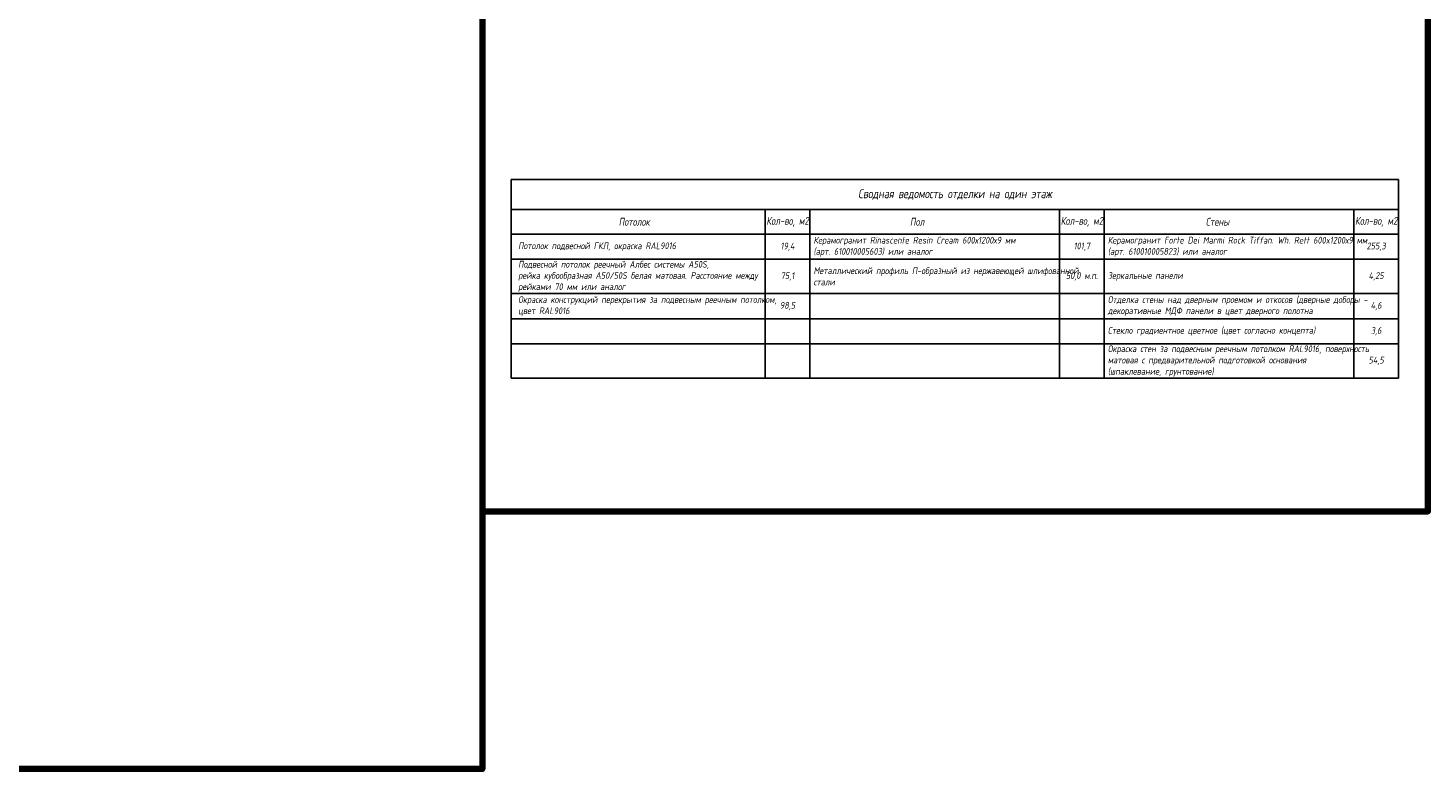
# Model space of a CAD drawing. Header units: millimetres. Extents: x -26888115 to 7466299, y -86687 to 22081.
# Tile 132 of 208: x 86871 to 149183, y -86687 to -53707. Entities that reach past the tile are written whole.
import ezdxf

# ---------------------------------------------------------------- set-up
doc = ezdxf.new("R2010")
doc.units = ezdxf.units.MM
doc.layers.get('Defpoints').update_dxf_attribs({"color": 31})
doc.styles.add('fl_iso paper', font='isocpeur.ttf', dxfattribs={"width": 0.8, "oblique": 10})

msp = doc.modelspace()

# ---------------------------------------------------------------- linework, layer by layer
at = {"lineweight": 25, "transparency": 33554610}
for p, q in [((108376.5, -60445), (147876.5, -60445)), ((108376.5, -60445), (108376.5, -69285.5)), ((147876.5, -60445), (147876.5, -69285.5)), ((108376.5, -61782.1), (147876.5, -61782.1)), ((119676.5, -61782.1), (119676.5, -69285.5)), ((121676.5, -61782.1), (121676.5, -66077.5)), ((132776.5, -61782.1), (132776.5, -66077.5)), ((134776.5, -61782.1), (134776.5, -64956.7)), ((134776.5, -61782.1), (134776.5, -64956.7)), ((145876.5, -61782.1), (145876.5, -69285.5)), ((108376.5, -62881.4), (147876.5, -62881.4)), ((108376.5, -64002.2), (134776.5, -64002.2)), ((108376.5, -64002.2), (147876.5, -64002.2)), ((134776.5, -64002.2), (134776.5, -69285.5)), ((134776.5, -64002.2), (134776.5, -69285.5)), ((108376.5, -65523), (147876.5, -65523)), ((121676.5, -65523), (121676.5, -69285.5)), ((132776.5, -65523), (132776.5, -69285.5)), ((108376.5, -66643.9), (147876.5, -66643.9)), ((108376.5, -67764.7), (147876.5, -67764.7)), ((108376.5, -69285.5), (147876.5, -69285.5))]:
    msp.add_line(p, q, dxfattribs=at)
at = {"layer": 'Defpoints', "color": 1, "lineweight": 100}
for points in [[(-5667.5, -9481.1), (107095, -9481.1), (107095, -86686.6), (-5667.5, -86686.6)], [(107095, -75222.9), (149183.3, -75222.9), (149183.3, -21875.1), (107095, -21875.1)]]:
    msp.add_lwpolyline(points, close=True, dxfattribs=at)

# ---------------------------------------------------------------- texts
at = {"lineweight": 25, "transparency": 33554610, "style": 'fl_iso paper'}
for s, insert, char_height, width, attachment_point in [('Сводная ведомость отделки на один этаж', (128126.5, -61113.6), 400, 39500, 5), ('Потолок', (113855.4, -62331.8), 350, 1909.464, 5), ('Кол-во, м2', (120676.5, -62331.8), 350, 2000, 5), ('Пол', (126447, -62331.8), 350, 1909.464, 5), ('Кол-во, м2', (133776.5, -62331.8), 350, 2000, 5), ('Стены', (139816.7, -62331.8), 350, 1909.464, 5), ('Кол-во, м2', (146876.5, -62331.8), 350, 2000, 5), ('Потолок подвесной ГКЛ, окраска RAL9016', (108689.1, -63441.8), 300, 10987.347, 4), ('19,4', (120676.5, -63441.8), 300, 2000, 5), ('Керамогранит Rinascente Resin Cream 600х1200х9 мм \\P(арт. 610010005603) или аналог', (121834.1, -63441.8), 300, 10942.385, 4), ('101,7', (133776.5, -63441.8), 300, 2000, 5), ('{\\C0;Керамогранит Forte Dei Marmi Rock Tiffan. Wh. Rett 600x1200х9 мм }(арт. 610010005823) или аналог', (134934.1, -63441.8), 300, 10942.385, 4), ('255,3', (146876.5, -63441.8), 300, 2000, 5), ('Подвесной потолок реечный Албес системы А50S, \\Pрейка кубообразная А50/50S белая матовая. Расстояние между рейками 70 мм или аналог', (108689.1, -64762.6), 300, 10987.347, 4), ('75,1', (120676.5, -64762.6), 300, 2000, 5), ('Металлический профиль П-образный из нержавеющей шлифованной стали', (121834.1, -64762.6), 300, 10942.385, 4), ('50,0 м.п.', (133776.5, -64762.6), 300, 2000, 5), ('{\\C0;Зеркальные панели}', (134934.1, -64762.6), 300, 10942.385, 4), ('4,25', (146876.5, -64762.6), 300, 2000, 5), ('{\\C0;Отделка стены над дверным проемом и откосов (дверные доборы - декоративные МДФ панели в цвет дверного полотна}', (134934.1, -66083.4), 300, 11591.623, 4), ('Окраска конструкций перекрытия за подвесным реечным потолком, цвет RAL9016', (108689.1, -66083.4), 300, 10987.347, 4), ('98,5', (120676.5, -66083.4), 300, 2000, 5), ('4,6', (146876.5, -66083.4), 300, 2000, 5), ('{\\C0;Стекло градиентное цветное (цвет согласно концепта)}', (134934.1, -67204.3), 300, 11591.623, 4), ('3,6', (146876.5, -67204.3), 300, 2000, 5), ('{\\C0;Окраска стен за подвесным реечным потолком RAL9016, }поверхность матовая с предварительной подготовкой основания \\P(шпаклевание, грунтование){\\C0; }', (134934.1, -68525.1), 300, 11591.623, 4), ('54,5', (146876.5, -68525.1), 300, 2000, 5)]:
    msp.add_mtext(s, dxfattribs=dict(at, insert=insert, char_height=char_height, width=width, attachment_point=attachment_point))

doc.saveas('drawing.dxf')
